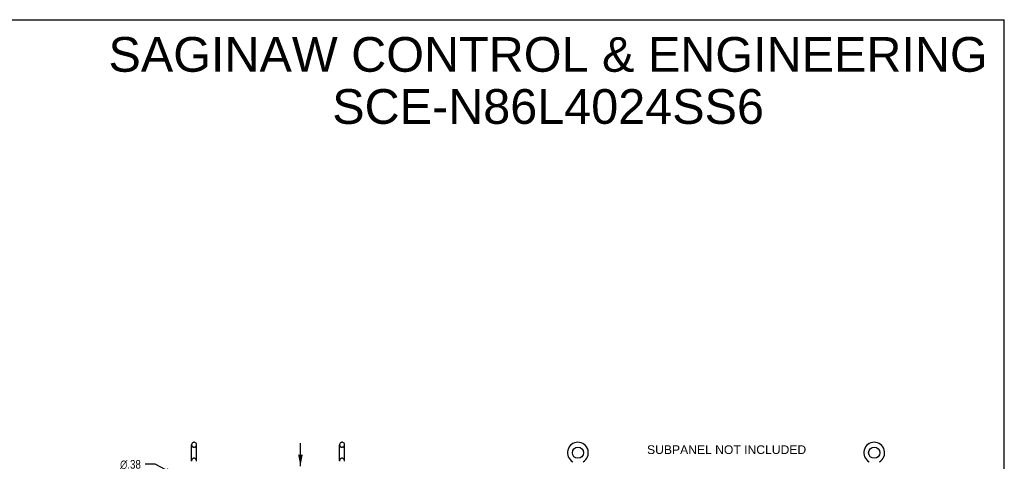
# Model space of a CAD drawing. Header units: inches. Extents: x 0 to 243, y 0 to 157.
# Tile 115 of 115: x 121 to 243, y 103 to 157. Entities that reach past the tile are written whole.
import ezdxf

# ---------------------------------------------------------------- set-up
doc = ezdxf.new("R2010")
doc.units = ezdxf.units.IN
doc.header["$LTSCALE"] = 13.357143
doc.header["$MEASUREMENT"] = 0
doc.linetypes.add('HIDDEN', pattern=[0.2, 0.1, -0.1])
doc.layers.get('0').update_dxf_attribs({"linetype": 'CONTINUOUS'})
doc.layers.add('DEFAULT_2', color=8, linetype='HIDDEN')
doc.layers.add('DIMENSIONS', color=7, linetype='CONTINUOUS')
doc.styles.get("Standard").update_dxf_attribs({"font": 'arial.ttf'})
doc.styles.add('TEXTSTYLE_1', font='gdt', dxfattribs={"width": 0.8})
doc.dimstyles.new('DIMSTYLE_1', dxfattribs={"dimtxt": 1.071429, "dimasz": 1.428571, "dimexe": 0.09, "dimexo": 0.07, "dimgap": 0.0375, "dimtad": 0, "dimtih": 1, "dimtoh": 1, "dimzin": 4, "dimdsep": 46, "dimtxsty": 'Standard', "dimblk": '_FILLED', "dimblk1": '_FILLED', "dimblk2": '_FILLED', "dimcen": 0.09, "dimadec": 3, "dimazin": 1, "dimtfac": 1, "dimtdec": 3, "dimtofl": 0, "dimtmove": 0, "dimatfit": 3, "dimldrblk": '_FILLED', "dimfxl": 0, "dimtolj": 1, "dimtzin": 4, "dimarcsym": 0})
doc.dimstyles.new('DIMSTYLE_2', dxfattribs={"dimtxt": 1.071429, "dimasz": 1.428571, "dimexe": 0.09, "dimexo": 0.07, "dimgap": 0.09, "dimtad": 0, "dimtih": 1, "dimtoh": 1, "dimzin": 4, "dimdsep": 46, "dimtxsty": 'Standard', "dimblk": '_FILLED', "dimblk1": '_FILLED', "dimblk2": '_FILLED', "dimcen": 0.09, "dimadec": 3, "dimazin": 1, "dimtfac": 1, "dimtdec": 3, "dimtofl": 0, "dimtmove": 0, "dimatfit": 1, "dimldrblk": '_FILLED', "dimfxl": 0, "dimtolj": 1, "dimtzin": 4, "dimarcsym": 0})

# ---------------------------------------------------------------- blocks, each defined once
blk = doc.blocks.new('_FILLED')
at = {"color": 0, "linetype": 'ByBlock'}
blk.add_solid([(0, 0), (-1, 0.2), (-1, -0.2)], dxfattribs=at)
blk = doc.blocks.new('*D11')
at = {"layer": 'DIMENSIONS', "color": 2, "linetype": 'Continuous'}
for p, q in [((156.05, 102.03), (156.05, 104.89)), ((156.05, 98.66), (156.05, 95.36)), ((156.05, 95.36), (154.8, 95.36))]:
    blk.add_line(p, q, dxfattribs=at)
at = {"layer": 'DIMENSIONS', "color": 2, "linetype": 'Continuous', "xscale": 1.4285714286, "yscale": 1.4285714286, "zscale": 1.4285714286}
for p, rotation in [((156.05, 102.03), 270), ((156.05, 98.66), 90)]:
    blk.add_blockref('_FILLED', p, dxfattribs=dict(at, rotation=rotation))
at = {"layer": 'DIMENSIONS', "color": 2, "linetype": 'Continuous', "insert": (154.27, 95.9), "char_height": 1.071, "width": 2.9116, "attachment_point": 3, "line_spacing_factor": 0.9}
blk.add_mtext('3.38', dxfattribs=at)
blk = doc.blocks.new('*D17')
at = {"layer": 'DIMENSIONS', "color": 2, "linetype": 'Continuous'}
for p, q in [((138.15, 102.27), (136.9, 102.27)), ((140.77, 100.87), (138.15, 102.27))]:
    blk.add_line(p, q, dxfattribs=at)
at = {"layer": 'DIMENSIONS', "color": 2, "linetype": 'Continuous', "xscale": 1.4285714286, "yscale": 1.4285714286, "zscale": 1.4285714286, "rotation": 331.9294778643}
blk.add_blockref('_FILLED', (140.77, 100.87), dxfattribs=at)
at = {"layer": 'DIMENSIONS', "color": 2, "linetype": 'Continuous', "insert": (136.37, 102.8), "char_height": 1.0714, "width": 3.5077, "attachment_point": 3, "line_spacing_factor": 0.9, "style": 'TEXTSTYLE_1'}
blk.add_mtext('{\\fgdt;n}\\fArial;.38', dxfattribs=at)

msp = doc.modelspace()

# ---------------------------------------------------------------- linework, layer by layer
at = {"color": 7, "linetype": 'Continuous'}
for p, q in [((0, 157.143), (242.857, 157.143)), ((242.857, 0), (242.857, 157.143)), ((142.626, 102.705), (142.626, 104.68)), ((142.976, 104.98), (142.889, 104.98)), ((143.238, 102.705), (143.238, 104.68)), ((160.876, 102.705), (160.876, 104.68)), ((161.226, 104.98), (161.139, 104.98)), ((161.488, 102.705), (161.488, 104.68))]:
    msp.add_line(p, q, dxfattribs=at)
for centre in [(190.272, 103.693), (226.814, 103.693)]:
    msp.add_circle(centre, 0.688, dxfattribs=at)
for centre, radius, start, end in [((142.932, 104.68), 0.306, 105.63034, 180), ((142.889, 104.837), 0.144, 90, 105.63034), ((142.976, 104.837), 0.144, 74.36966, 90), ((142.932, 104.68), 0.306, 0, 74.36966), ((161.182, 104.68), 0.306, 105.63034, 180), ((161.139, 104.837), 0.144, 90, 105.63034), ((161.226, 104.837), 0.144, 74.36966, 90), ((161.182, 104.68), 0.306, 0, 74.36966), ((190.272, 103.693), 1.288, 299.50527, 240.49473), ((226.814, 103.693), 1.288, 299.50526, 240.49473), ((142.932, 102.705), 0.306, 180, 193.20532), ((142.932, 102.705), 0.306, 346.79468, 360), ((161.182, 102.705), 0.306, 180, 193.20532), ((161.182, 102.705), 0.306, 346.79468, 360)]:
    msp.add_arc(centre, radius, start, end, dxfattribs=at)
at = {"layer": 'DEFAULT_2', "color": 8, "linetype": 'HIDDEN'}
for p, q in [((142.976, 104.38), (142.889, 104.38)), ((161.226, 104.38), (161.139, 104.38)), ((142.976, 103.005), (142.889, 103.005)), ((161.226, 103.005), (161.139, 103.005))]:
    msp.add_line(p, q, dxfattribs=at)
for centre, radius, start, end in [((142.932, 104.68), 0.306, 180, 254.36966), ((142.932, 104.68), 0.306, 285.63034, 360), ((161.182, 104.68), 0.306, 180, 254.36966), ((161.182, 104.68), 0.306, 285.63034, 360), ((142.889, 104.524), 0.144, 254.36966, 270), ((142.976, 104.524), 0.144, 270, 285.63034), ((161.139, 104.524), 0.144, 254.36966, 270), ((161.226, 104.524), 0.144, 270, 285.63034), ((142.932, 102.705), 0.306, 105.63034, 180), ((142.889, 102.862), 0.144, 90, 105.63034), ((142.976, 102.862), 0.144, 74.36966, 90), ((142.932, 102.705), 0.306, 0, 74.36966), ((161.182, 102.705), 0.306, 105.63034, 180), ((161.139, 102.862), 0.144, 90, 105.63034), ((161.226, 102.862), 0.144, 74.36966, 90), ((161.182, 102.705), 0.306, 0, 74.36966)]:
    msp.add_arc(centre, radius, start, end, dxfattribs=at)

# ---------------------------------------------------------------- texts
at = {"layer": 'DIMENSIONS', "color": 2, "linetype": 'Continuous', "attachment_point": 2, "line_spacing_factor": 0.9}
for s, insert, char_height, width in [('SAGINAW CONTROL & ENGINEERING\\PSCE-N86L4024SS6', (186.594, 155), 4.28571, 108.24217), ('SUBPANEL NOT INCLUDED', (208.611, 104.611), 1.07143, 19.59241)]:
    msp.add_mtext(s, dxfattribs=dict(at, insert=insert, char_height=char_height, width=width))

# ---------------------------------------------------------------- dimensions: what is measured, and where the dimension line sits
at = {"layer": 'DIMENSIONS', "color": 2, "linetype": 'Continuous'}
dim = msp.add_linear_dim(base=(156.054659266, 98.659849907), p1=(163.945490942, 102.034849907), p2=(161.807490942, 98.659849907), angle=270, dimstyle='DIMSTYLE_1', dxfattribs=at)
dim.commit()
dim.dimension.update_dxf_attribs({"geometry": '*D11', "text_midpoint": (152.809771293, 95.355411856), "dimtype": 160})
dim = msp.add_diameter_dim_2p(p1=(140.767, 100.8731), p2=(141.0979, 100.6966), text='%%c<>', dimstyle='DIMSTYLE_2', override={"dimpost": '<>'}, dxfattribs=at)
dim.commit()
dim.dimension.update_dxf_attribs({"geometry": '*D17', "text_midpoint": (134.6135, 102.2671), "dimtype": 163})

doc.saveas('drawing.dxf')
